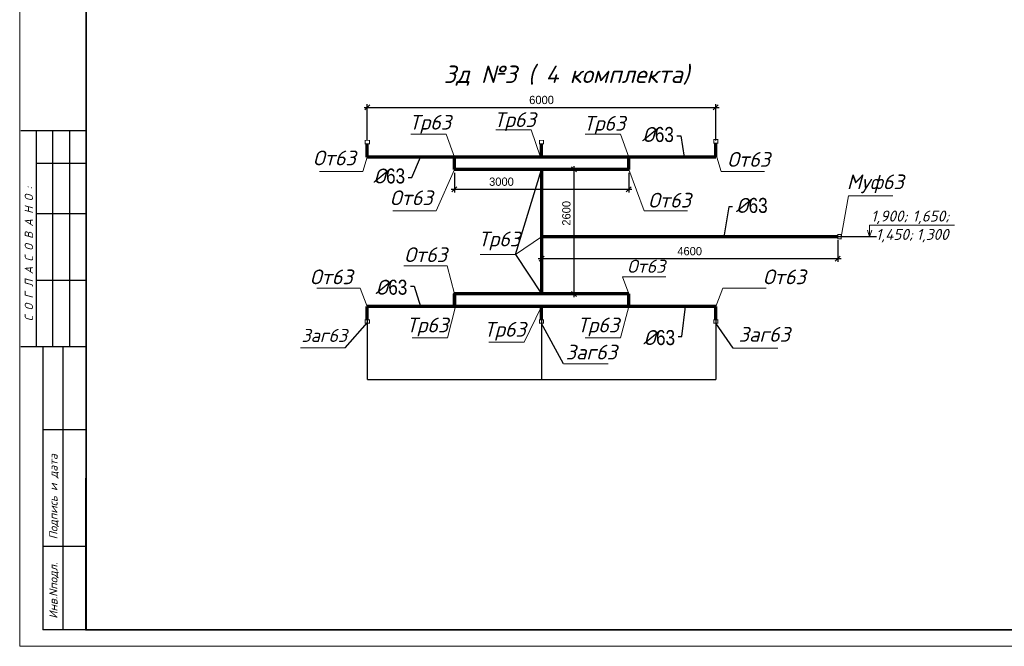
# Model space of a CAD drawing. Extents: x 4114239 to 5838486, y 780458 to 1383318.
# Tile 116 of 231: x 4308800 to 4338469, y 1125249 to 1144123. Entities that reach past the tile are written whole.
import ezdxf
from ezdxf.enums import TextEntityAlignment as Align

# ---------------------------------------------------------------- set-up
doc = ezdxf.new("R2010")
doc.units = 0
doc.header["$MEASUREMENT"] = 0
doc.layers.add('02', color=7, linetype='Continuous')
for name, color, linetype, lineweight in [('1', 7, 'Continuous', 50), ('Линия', 7, 'Continuous', 35), ('линия40', 7, 'Continuous', 5), ('Основные', 160, 'Continuous', 40)]:
    doc.layers.add(name, color=color, linetype=linetype, lineweight=lineweight)
doc.styles.add('D-431', font='txt')
doc.styles.add('GOST_P', font='isocpeui.ttf')
doc.styles.add('ГОСТ 250', font='isocpeui.ttf', dxfattribs={"height": 300})
doc.dimstyles.new('ISO-100', dxfattribs={"dimtxt": 250, "dimasz": 150, "dimexe": 100, "dimexo": 100, "dimgap": 100, "dimtad": 1, "dimdec": 0, "dimdsep": 46, "dimtxsty": 'Standard', "dimblk": 'OBLIQUE', "dimcen": 100, "dimdle": 100, "dimadec": 0, "dimazin": 0, "dimtfac": 1, "dimtdec": 0, "dimtmove": 1, "dimatfit": 3, "dimldrblk": 'OBLIQUE', "dimfxl": 1, "dimarcsym": 2})
doc.dimstyles.new('ISO-25', dxfattribs={"dimtxt": 10, "dimasz": 2.5, "dimexe": 1.25, "dimexo": 0.625, "dimtad": 1, "dimtxsty": 'D-431', "dimcen": 2.5, "dimclrd": 2, "dimclre": 1, "dimclrt": 2, "dimadec": 0, "dimazin": 0, "dimtfac": 1, "dimtmove": 0, "dimatfit": 3, "dimfxl": 1, "dimarcsym": 0})

# ---------------------------------------------------------------- blocks, each defined once
blk = doc.blocks.new('_Oblique')
at = {"color": 0, "linetype": 'ByBlock', "lineweight": -2}
blk.add_line((-0.5, -0.5), (0.5, 0.5), dxfattribs=at)
blk = doc.blocks.new('*D1936')
at = {"layer": '02', "color": 0, "lineweight": -2, "transparency": 16777216}
for p, q in [((4324525, 1137487), (4324525, 1136825)), ((4333450, 1137487), (4333450, 1136825)), ((4324425, 1136925), (4333550, 1136925))]:
    blk.add_line(p, q, dxfattribs=at)
at = {"layer": 'Defpoints', "color": 0, "transparency": 16777216}
for p in [(4324525, 1137587), (4333450, 1137587), (4333450, 1136925)]:
    blk.add_point(p, dxfattribs=at)
at = {"layer": '02', "color": 0, "lineweight": -2, "transparency": 16777216, "xscale": 150, "yscale": 150, "zscale": 150, "rotation": 180}
blk.add_blockref('_Oblique', (4324525, 1136925), dxfattribs=at)
at = {"layer": '02', "color": 0, "lineweight": -2, "transparency": 16777216, "xscale": 150, "yscale": 150, "zscale": 150}
blk.add_blockref('_Oblique', (4333450, 1136925), dxfattribs=at)
at = {"layer": '02', "color": 0, "transparency": 16777216, "insert": (4328988, 1137150), "char_height": 250, "attachment_point": 5}
blk.add_mtext('4600', dxfattribs=at)
blk = doc.blocks.new('*D1937')
at = {"layer": '02', "color": 0, "lineweight": -2, "transparency": 16777216}
for p, q in [((4321900, 1139512), (4321900, 1138917)), ((4327150, 1139512), (4327150, 1138917)), ((4321800, 1139017), (4327250, 1139017))]:
    blk.add_line(p, q, dxfattribs=at)
at = {"layer": 'Defpoints', "color": 0, "transparency": 16777216}
for p in [(4321900, 1139612), (4327150, 1139612), (4327150, 1139017)]:
    blk.add_point(p, dxfattribs=at)
at = {"layer": '02', "color": 0, "lineweight": -2, "transparency": 16777216, "xscale": 150, "yscale": 150, "zscale": 150, "rotation": 180}
blk.add_blockref('_Oblique', (4321900, 1139017), dxfattribs=at)
at = {"layer": '02', "color": 0, "lineweight": -2, "transparency": 16777216, "xscale": 150, "yscale": 150, "zscale": 150}
blk.add_blockref('_Oblique', (4327150, 1139017), dxfattribs=at)
at = {"layer": '02', "color": 0, "transparency": 16777216, "insert": (4323317, 1139242), "char_height": 250, "attachment_point": 5}
blk.add_mtext('3000', dxfattribs=at)
blk = doc.blocks.new('*D1938')
at = {"layer": '02', "color": 0, "lineweight": -2, "transparency": 16777216}
for p, q in [((4319175, 1141479), (4329875, 1141479)), ((4319275, 1140487), (4319275, 1141579)), ((4329775, 1140487), (4329775, 1141579))]:
    blk.add_line(p, q, dxfattribs=at)
at = {"layer": 'Defpoints', "color": 0, "transparency": 16777216}
for p in [(4329775, 1141479), (4319275, 1140387), (4329775, 1140387)]:
    blk.add_point(p, dxfattribs=at)
at = {"layer": '02', "color": 0, "lineweight": -2, "transparency": 16777216, "xscale": 150, "yscale": 150, "zscale": 150, "rotation": 180}
blk.add_blockref('_Oblique', (4319275, 1141479), dxfattribs=at)
at = {"layer": '02', "color": 0, "lineweight": -2, "transparency": 16777216, "xscale": 150, "yscale": 150, "zscale": 150}
blk.add_blockref('_Oblique', (4329775, 1141479), dxfattribs=at)
at = {"layer": '02', "color": 0, "transparency": 16777216, "insert": (4324525, 1141704), "char_height": 250, "attachment_point": 5}
blk.add_mtext('6000', dxfattribs=at)
blk = doc.blocks.new('*D1939')
at = {"layer": '02', "color": 0, "lineweight": -2, "transparency": 16777216}
for p, q in [((4324625, 1139612), (4325599, 1139612)), ((4325499, 1139712), (4325499, 1135762)), ((4324625, 1135862), (4325599, 1135862))]:
    blk.add_line(p, q, dxfattribs=at)
at = {"layer": 'Defpoints', "color": 0, "transparency": 16777216}
for p in [(4324525, 1139612), (4324525, 1135862), (4325499, 1135862)]:
    blk.add_point(p, dxfattribs=at)
at = {"layer": '02', "color": 0, "lineweight": -2, "transparency": 16777216, "xscale": 150, "yscale": 150, "zscale": 150}
for p, rotation in [((4325499, 1139612), 90), ((4325499, 1135862), 270)]:
    blk.add_blockref('_Oblique', p, dxfattribs=dict(at, rotation=rotation))
at = {"layer": '02', "color": 0, "transparency": 16777216, "insert": (4325274, 1138291), "char_height": 250, "attachment_point": 5, "rotation": 90}
blk.add_mtext('2600', dxfattribs=at)
blk = doc.blocks.new('*D1926')
at = {"color": 1, "linetype": 'ByBlock', "lineweight": -2, "transparency": 16777216}
for p, q in [((4319275, 1135183), (4319275, 1133286)), ((4324525, 1135086), (4324525, 1133286))]:
    blk.add_line(p, q, dxfattribs=at)
at = {"color": 2, "linetype": 'ByBlock', "lineweight": -2, "transparency": 16777216}
blk.add_line((4319278, 1133287), (4324523, 1133287), dxfattribs=at)
at = {"color": 2, "transparency": 16777216}
for points in [[(4319278, 1133288), (4319278, 1133287), (4319275, 1133287)], [(4324523, 1133288), (4324523, 1133287), (4324525, 1133287)]]:
    blk.add_solid(points, dxfattribs=at)
at = {"layer": 'Defpoints', "color": 0, "transparency": 16777216}
for p in [(4319275, 1135184), (4324525, 1135087), (4324525, 1133287)]:
    blk.add_point(p, dxfattribs=at)
at = {"color": 2, "transparency": 16777216, "insert": (4321900, 1133293), "char_height": 10, "attachment_point": 5, "style": 'D-431'}
blk.add_mtext('3000', dxfattribs=at)
blk = doc.blocks.new('*D1927')
at = {"color": 1, "linetype": 'ByBlock', "lineweight": -2, "transparency": 16777216}
for p, q in [((4329775, 1135144), (4329775, 1133286)), ((4324525, 1135086), (4324525, 1133286))]:
    blk.add_line(p, q, dxfattribs=at)
at = {"color": 2, "linetype": 'ByBlock', "lineweight": -2, "transparency": 16777216}
blk.add_line((4324528, 1133287), (4329773, 1133287), dxfattribs=at)
at = {"color": 2, "transparency": 16777216}
for points in [[(4324528, 1133288), (4324528, 1133287), (4324525, 1133287)], [(4329773, 1133288), (4329773, 1133287), (4329775, 1133287)]]:
    blk.add_solid(points, dxfattribs=at)
at = {"layer": 'Defpoints', "color": 0, "transparency": 16777216}
for p in [(4329775, 1135145), (4324525, 1135087), (4329775, 1133287)]:
    blk.add_point(p, dxfattribs=at)
at = {"color": 2, "transparency": 16777216, "insert": (4327150, 1133293), "char_height": 10, "attachment_point": 5, "style": 'D-431'}
blk.add_mtext('3000', dxfattribs=at)

msp = doc.modelspace()

# ---------------------------------------------------------------- linework, layer by layer
at = {"color": 0}
for p, q in [((4310796.5164, 1140778.9552), (4308831.4859, 1140778.9552)), ((4309300.1811, 1140778.9552), (4309300.1811, 1134268.9552)), ((4309790.1811, 1140778.9552), (4309790.1811, 1134268.9552)), ((4310300.1811, 1140778.9552), (4310300.1811, 1134268.9552)), ((4310796.5164, 1139788.9552), (4309300.1811, 1139788.9552)), ((4310796.5164, 1138278.9552), (4309300.1811, 1138278.9552)), ((4310796.5164, 1136268.9552), (4309300.1811, 1136268.9552)), ((4310796.5164, 1134268.9552), (4308831.4859, 1134268.9552)), ((4309500.1811, 1134268.9552), (4309500.1811, 1125748.9552)), ((4310100.1811, 1134268.9552), (4310100.1811, 1125748.9552)), ((4310100.1811, 1133788.9552), (4310100.1811, 1133548.9552)), ((4310800.1811, 1131768.9552), (4309500.1811, 1131768.9552)), ((4310796.5164, 1125742.5267), (4310796.5164, 1130312.5267)), ((4310800.1811, 1128258.9552), (4309500.1811, 1128258.9552)), ((4310800.1811, 1125748.9552), (4309500.1811, 1125748.9552))]:
    msp.add_line(p, q, dxfattribs=at)
at = {"color": 7, "linetype": 'Continuous', "lineweight": 0, "ltscale": 10}
for p, q in [((4324208.1483, 1140801.3229), (4323142.6679, 1140801.3229)), ((4324489.7892, 1139986.7619), (4324208.1483, 1140801.3229)), ((4321655.8225, 1140670.9803), (4320590.3421, 1140670.9803)), ((4321900.0392, 1139986.7619), (4321655.8225, 1140670.9803)), ((4326905.8225, 1140670.9803), (4325840.3421, 1140670.9803)), ((4327150.0392, 1139986.7619), (4326905.8225, 1140670.9803)), ((4319267.315, 1139986.7619), (4319140.0774, 1139553.5661)), ((4329810.2892, 1139986.7619), (4329937.5268, 1139553.5661)), ((4321900.0392, 1139611.7619), (4321351.5581, 1138367.5399)), ((4327150.0392, 1139611.7619), (4327620.6687, 1138367.5399)), ((4319140.0774, 1139553.5661), (4317835.8251, 1139553.5661)), ((4329937.5268, 1139553.5661), (4331241.7791, 1139553.5661)), ((4333552.4671, 1137586.7619), (4333769.0501, 1138816.8358)), ((4333769.0501, 1138816.8358), (4335111.7694, 1138816.8358)), ((4321351.5581, 1138367.5399), (4320047.3058, 1138367.5399)), ((4327620.6687, 1138367.5399), (4328924.9211, 1138367.5399)), ((4324525.0392, 1137586.7619), (4323736.3773, 1137049.6642)), ((4323736.3773, 1137049.6642), (4322670.8969, 1137049.6642)), ((4321676.033, 1136707.5369), (4320371.7806, 1136707.5369)), ((4321900.0392, 1135861.7619), (4321676.033, 1136707.5369)), ((4327150.0392, 1135861.7619), (4326964.9249, 1136376.6189)), ((4326964.9249, 1136376.6189), (4328269.1772, 1136376.6189)), ((4319062.0825, 1136036.3623), (4317757.8301, 1136036.3623)), ((4319275.0392, 1135486.7619), (4319062.0825, 1136036.3623)), ((4329775.0392, 1135486.7619), (4329987.996, 1136036.3623)), ((4329987.996, 1136036.3623), (4331292.2483, 1136036.3623)), ((4321935.2892, 1135486.7619), (4321691.0725, 1134536.5568)), ((4324525.0392, 1135486.7619), (4324002.691, 1134406.2143)), ((4327152.8094, 1135486.7619), (4326908.5927, 1134536.5568)), ((4321691.0725, 1134536.5568), (4320625.5921, 1134536.5568)), ((4326908.5927, 1134536.5568), (4325843.1123, 1134536.5568)), ((4317265.6621, 1134242.9035), (4318608.3815, 1134242.9035)), ((4324002.691, 1134406.2143), (4322937.2107, 1134406.2143)), ((4330301.445, 1134227.8714), (4331644.1644, 1134227.8714)), ((4325188.7702, 1133760.6002), (4326531.4895, 1133760.6002))]:
    msp.add_line(p, q, dxfattribs=at)
at = {"color": 5, "lineweight": 70, "ltscale": 1000}
for p, q in [((4319275.0392, 1139986.7619), (4319275.0392, 1140386.7619)), ((4324525.0392, 1139986.7619), (4324525.0392, 1140386.7619)), ((4329775.0392, 1139986.7619), (4329775.0392, 1140386.7619)), ((4321900.0392, 1139611.7619), (4321900.0392, 1139986.7619)), ((4327150.0392, 1139611.7619), (4327150.0392, 1139986.7619)), ((4321900.0392, 1135486.7619), (4321900.0392, 1135861.7619)), ((4327150.0392, 1135486.7619), (4327150.0392, 1135861.7619)), ((4319275.0392, 1135086.7619), (4319275.0392, 1135486.7619)), ((4324525.0392, 1135086.7619), (4324525.0392, 1135486.7619)), ((4329775.0392, 1135086.7619), (4329775.0392, 1135486.7619))]:
    msp.add_line(p, q, dxfattribs=at)
for p, q in [((4318608.3815, 1134242.9035), (4319276.391, 1134999.3661)), ((4325188.7702, 1133760.6002), (4324515.5921, 1134987.4881)), ((4330301.445, 1134227.8714), (4329775.0392, 1134984.334))]:
    msp.add_line(p, q)
at = {"color": 7, "linetype": 'Continuous', "lineweight": 60, "const_width": 30}
for points in [[(4319213.0245, 1140489.1897), (4319213.0245, 1140386.7619), (4319337.0539, 1140386.7619), (4319337.0539, 1140489.1897)], [(4324463.0245, 1140489.1897), (4324463.0245, 1140386.7619), (4324587.0539, 1140386.7619), (4324587.0539, 1140489.1897)], [(4329713.0245, 1140509.599), (4329713.0245, 1140407.1711), (4329837.0539, 1140407.1711), (4329837.0539, 1140509.599)], [(4333552.4671, 1137648.7765), (4333450.0392, 1137648.7765), (4333450.0392, 1137524.7472), (4333552.4671, 1137524.7472)], [(4319213.0245, 1135086.7619), (4319213.0245, 1134984.334), (4319337.0539, 1134984.334), (4319337.0539, 1135086.7619)], [(4324463.0245, 1135086.7619), (4324463.0245, 1134984.334), (4324587.0539, 1134984.334), (4324587.0539, 1135086.7619)], [(4329713.0245, 1135086.7619), (4329713.0245, 1134984.334), (4329837.0539, 1134984.334), (4329837.0539, 1135086.7619)]]:
    msp.add_lwpolyline(points, close=True, dxfattribs=at)
at = {"color": 7, "lineweight": 25, "ltscale": 1000}
for points in [[(4328605.2406, 1140623.0256), (4328720.5616, 1140623.0256), (4328825.1934, 1139986.7619)], [(4320505.5374, 1139372.8075), (4320620.8584, 1139372.8075), (4320880.6151, 1139986.7619)], [(4330281.6028, 1138486.4919), (4330166.2819, 1138486.4919), (4330018.0065, 1137586.7619)], [(4320572.4222, 1136100.7162), (4320687.7431, 1136100.7162), (4320880.6151, 1135486.7619)], [(4328640.4906, 1134584.5116), (4328755.8116, 1134584.5116), (4328860.4434, 1135486.7619)]]:
    msp.add_lwpolyline(points, dxfattribs=at)
at = {"color": 5, "lineweight": 70, "ltscale": 1000}
for points in [[(4329775.0392, 1139986.7619), (4319275.0392, 1139986.7619)], [(4327150.0392, 1139611.7619), (4321900.0392, 1139611.7619)], [(4324525.0392, 1139611.7619), (4324525.0392, 1135861.7619)], [(4333450.0392, 1137586.7619), (4324525.0392, 1137586.7619)], [(4327150.0392, 1135861.7619), (4321900.0392, 1135861.7619), (4321900.0392, 1135486.7619)], [(4329775.0392, 1135486.7619), (4319275.0392, 1135486.7619)]]:
    msp.add_lwpolyline(points, dxfattribs=at)
at = {"layer": '02'}
for p, q in [((4323736.3773, 1137049.6642), (4324525.0392, 1139611.7619)), ((4334621.0359, 1137586.7619), (4332148.1916, 1137586.7619)), ((4323736.3773, 1137049.6642), (4324525.0392, 1135861.7619))]:
    msp.add_line(p, q, dxfattribs=at)
at = {"layer": 'Линия', "linetype": 'ByBlock', "lineweight": 0, "ltscale": 10}
for p, q in [((4334406.9494, 1137586.7619), (4334406.9494, 1137929.8202)), ((4336964.7574, 1137929.8202), (4334406.9494, 1137929.8202)), ((4334406.9494, 1137586.7619), (4334341.6119, 1137783.0825)), ((4334406.9494, 1137586.7619), (4334476.3723, 1137783.0825))]:
    msp.add_line(p, q, dxfattribs=at)
at = {"layer": 'линия40', "ltscale": 3}
for p, q in [((4308800.1811, 1125248.9552), (4308800.1811, 1167248.9552)), ((4310800.1811, 1125748.9552), (4310800.1811, 1166748.9552)), ((4310800.1811, 1166748.9552), (4310800.1811, 1125748.9552)), ((4310800.1811, 1166748.9552), (4310800.1811, 1125748.9552)), ((4367700.1811, 1125748.9552), (4310800.1811, 1125748.9552)), ((4368200.1811, 1125248.9552), (4308800.1811, 1125248.9552))]:
    msp.add_line(p, q, dxfattribs=at)
at = {"layer": 'линия40', "ltscale": 3, "const_width": 50}
msp.add_lwpolyline([(4367700.1811, 1125748.9552), (4310800.1811, 1125748.9552), (4310800.1811, 1166748.9552), (4367700.1811, 1166748.9552)], close=True, dxfattribs=at)

# ---------------------------------------------------------------- texts
at = {"layer": '1', "style": 'GOST_P'}
msp.add_text('Зд №3 ( 4 комплекта)', height=525, dxfattribs=at).set_placement((4321579.1149, 1142479.2982), align=Align.MIDDLE_LEFT)
at = {"layer": '1', "ltscale": 20, "style": 'GOST_P'}
for s, p in [('1,900;', (4335004.16, 1138042.0734)), ('1,650;', (4336256.7942, 1138042.0734)), ('1,450;', (4335157.0533, 1137489.7575)), ('1,300', (4336306.5254, 1137489.7575))]:
    msp.add_text(s, height=330.75, dxfattribs=at).set_placement(p, align=Align.CENTER)
at = {"layer": 'Основные', "color": 0, "style": 'ГОСТ 250'}
for s, p in [('С О Г Л А С О В А Н О :', (4309202.3339, 1135041.6723)), ('Подпись и дата', (4309940.1811, 1128468.9552)), ('Инв.Nподл.', (4309940.1811, 1126078.9552))]:
    msp.add_text(s, height=250, rotation=90, dxfattribs=at).set_placement(p)
for s, insert, char_height, attachment_point in [('Тр63  ', (4323095.5185, 1140769.9876), 443.31037, 7), ('Тр63  ', (4320543.1927, 1140692.1149), 443.31037, 7), ('Тр63  ', (4325793.1927, 1140660.6372), 443.31037, 7), ('%%C{\\fArial Narrow|b0|i0|c204|p34;63}', (4328512.6236, 1140433.8794), 450, 9), ('От63  ', (4317638.126, 1139735.9736), 443.31037, 7), ('От63  ', (4330122.8602, 1139692.4491), 443.31037, 7), ('%%C{\\fArial Narrow|b0|i0|c204|p34;63}', (4320412.9204, 1139183.6614), 450, 9), ('Муф63  ', (4333724.9605, 1138897.1708), 443.31037, 7), ('От63  ', (4319956.6355, 1138536.5715), 443.31037, 7), ('От63  ', (4327737.6628, 1138464.4385), 443.31037, 7), ('%%C{\\fArial Narrow|b0|i0|c204|p34;63}', (4330374.2199, 1138297.3457), 450, 7), ('Тр63  ', (4322623.7475, 1137175.7735), 443.31037, 7), ('От63  ', (4320388.1391, 1136823.0753), 443.31037, 7), ('От63  ', (4317545.9045, 1136154.8695), 443.31037, 7), ('От63  ', (4328252.8188, 1136893.319), 394.05366, 3), ('От63  ', (4331196.4522, 1136154.8695), 443.31037, 7), ('%%C{\\fArial Narrow|b0|i0|c204|p34;63}', (4320479.8051, 1136289.8623), 450, 3), ('Тр63  ', (4320457.2034, 1134585.1696), 443.31037, 7), ('Тр63  ', (4325607.2472, 1134585.1696), 443.31037, 7), ('Тр63  ', (4322795.5672, 1134454.827), 443.31037, 7), ('Заг63  ', (4330465.3121, 1134423.8322), 443.31037, 7), ('Заг63  ', (4318666.3256, 1134810.0462), 394.05366, 3), ('%%C{\\fArial Narrow|b0|i0|c204|p34;63}', (4328547.8736, 1134773.6577), 450, 3), ('Заг63  ', (4325251.0085, 1133888.2151), 443.31037, 7)]:
    msp.add_mtext(s, dxfattribs=dict(at, insert=insert, char_height=char_height, attachment_point=attachment_point))

# ---------------------------------------------------------------- dimensions: what is measured, and where the dimension line sits
for base, p1, p2, override, picture, middle in [((4324525.0392, 1133287.3773), (4319275.0392, 1135183.7626), (4324525.0392, 1135086.7619), {"dimdec": 0, "dimtdec": 0, "dimfxl": 1.25, "dimarcsym": 1}, '*D1926', (4321900.0392, 1133293.0023)), ((4329775.0392, 1133287.3773), (4324525.0392, 1135086.7619), (4329775.0392, 1135144.6053), {"dimdec": 0, "dimtdec": 0, "dimtmove": 1, "dimfxl": 1.25, "dimarcsym": 1}, '*D1927', (4327150.0392, 1133293.0023))]:
    dim = msp.add_linear_dim(base=base, p1=p1, p2=p2, text='3000', dimstyle='ISO-25', override=override)
    dim.commit()
    dim.dimension.update_dxf_attribs({"geometry": picture, "text_midpoint": middle})
at = {"layer": '02'}
for base, p1, p2, text, picture, middle in [((4329775.0392, 1141478.747), (4319275.0392, 1140386.7619), (4329775.0392, 1140386.7619), '6000', '*D1938', (4324525.0392, 1141703.747)), ((4333450.0392, 1136925.3719), (4324525.0392, 1137586.7619), (4333450.0392, 1137586.7619), '4600', '*D1936', (4328987.5392, 1137150.3719))]:
    dim = msp.add_linear_dim(base=base, p1=p1, p2=p2, text=text, dimstyle='ISO-100', dxfattribs=at)
    dim.commit()
    dim.dimension.update_dxf_attribs({"geometry": picture, "text_midpoint": middle})
dim = msp.add_linear_dim(base=(4327150.0392, 1139016.7587), p1=(4321900.0392, 1139611.7619), p2=(4327150.0392, 1139611.7619), text='3000', dimstyle='ISO-100', dxfattribs=at)
dim.commit()
dim.dimension.update_dxf_attribs({"geometry": '*D1937', "text_midpoint": (4323316.8978, 1139016.7587), "dimtype": 160})
dim = msp.add_linear_dim(base=(4325498.7783, 1135861.7619), p1=(4324525.0392, 1139611.7619), p2=(4324525.0392, 1135861.7619), angle=90, text='2600', dimstyle='ISO-100', override={"dimfxl": 1.25}, dxfattribs=at)
dim.commit()
dim.dimension.update_dxf_attribs({"geometry": '*D1939', "text_midpoint": (4325498.7783, 1138290.7141), "dimtype": 160})

doc.saveas('drawing.dxf')
